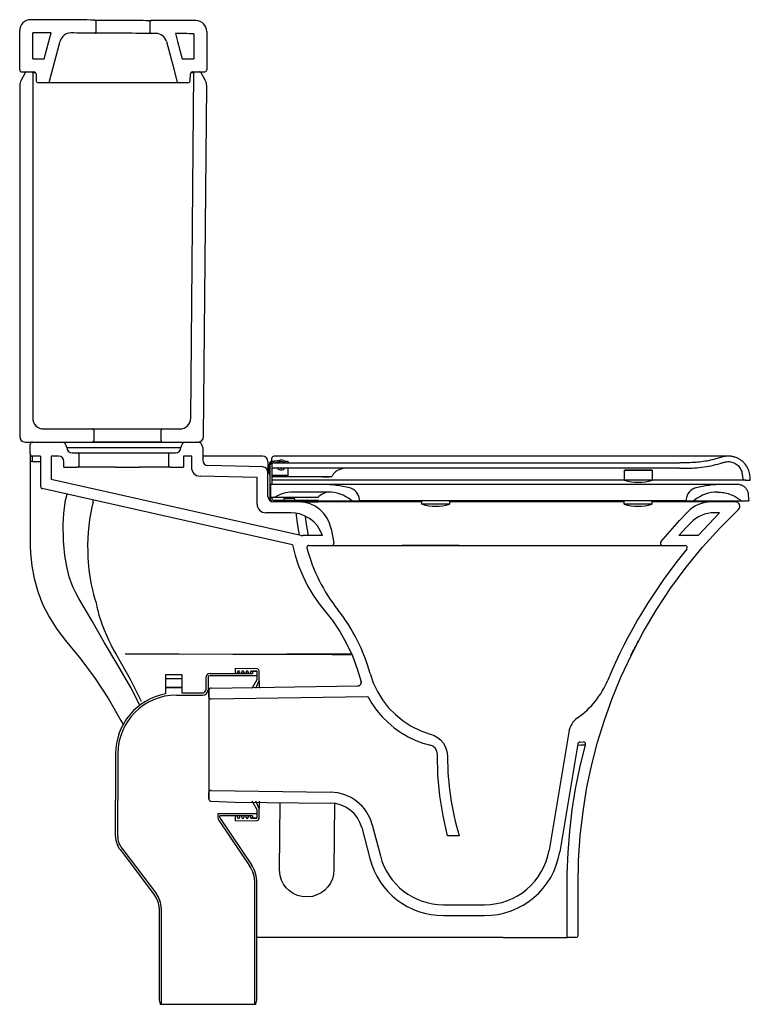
# Model space of a CAD drawing. Header units: millimetres. Extents: x 3633.988 to 3634.659, y 1716.438 to 1717.342.
import ezdxf

# ---------------------------------------------------------------- set-up
doc = ezdxf.new("R2010")
doc.units = ezdxf.units.MM
doc.layers.add('SANINDUSA', color=3, linetype='Continuous')

msp = doc.modelspace()

# ---------------------------------------------------------------- linework, layer by layer
at = {"layer": 'SANINDUSA'}
for p, q in [((3634.05768, 1717.34068), (3634.05768, 1717.33068)), ((3634.10761, 1717.33037), (3634.10761, 1717.34037)), ((3633.98764, 1717.29606), (3633.98764, 1717.332)), ((3633.99964, 1717.30606), (3633.99964, 1717.32999)), ((3634.01018, 1717.30606), (3634.01657, 1717.3299)), ((3634.14764, 1717.32913), (3634.14764, 1717.30606)), ((3634.15964, 1717.33112), (3634.15964, 1717.29606)), ((3634.01504, 1717.28554), (3634.02491, 1717.32239)), ((3633.99964, 1717.30606), (3634.01018, 1717.30606)), ((3634.1371, 1717.30606), (3634.14764, 1717.30606)), ((3633.99272, 1717.29305), (3633.98895, 1717.28641)), ((3633.98964, 1717.29406), (3634.00071, 1717.29406)), ((3633.99446, 1717.29406), (3633.99864, 1717.29406)), ((3633.99964, 1717.29306), (3633.99964, 1716.97606)), ((3634.00244, 1717.29306), (3633.99964, 1717.29306)), ((3634.00271, 1717.29213), (3634.00292, 1717.28599)), ((3634.14436, 1717.28599), (3634.14457, 1717.29213)), ((3634.14483, 1716.97597), (3634.14763, 1717.29307)), ((3634.14763, 1717.29307), (3634.14485, 1717.29307)), ((3634.14657, 1717.29406), (3634.15764, 1717.29406)), ((3634.14863, 1717.29406), (3634.15273, 1717.29406)), ((3634.15823, 1717.28639), (3634.15447, 1717.29304)), ((3634.01311, 1717.28406), (3634.00492, 1717.28406)), ((3634.0247, 1717.28406), (3634.01311, 1717.28406)), ((3634.09251, 1717.28406), (3634.0247, 1717.28406)), ((3634.10309, 1717.28406), (3634.09251, 1717.28406)), ((3634.13417, 1717.28406), (3634.10309, 1717.28406)), ((3634.14236, 1717.28406), (3634.13417, 1717.28406)), ((3633.98764, 1717.28146), (3633.98764, 1716.95906)), ((3634.15668, 1716.95901), (3634.15953, 1717.28138)), ((3634.00964, 1716.96606), (3634.05467, 1716.96606)), ((3634.05467, 1716.96606), (3634.11861, 1716.96606)), ((3634.05567, 1716.96506), (3634.05567, 1716.95506)), ((3634.11761, 1716.95506), (3634.11761, 1716.96506)), ((3634.11861, 1716.96606), (3634.13483, 1716.96606)), ((3633.99264, 1716.95406), (3634.05467, 1716.95406)), ((3633.99738, 1716.94306), (3633.99738, 1716.95206)), ((3633.99938, 1716.95406), (3634.02588, 1716.95406)), ((3634.02588, 1716.95406), (3634.14088, 1716.95406)), ((3634.03088, 1716.94906), (3634.13588, 1716.94906)), ((3634.11861, 1716.95406), (3634.05467, 1716.95406)), ((3634.11861, 1716.95406), (3634.15168, 1716.95406)), ((3634.14088, 1716.95406), (3634.15088, 1716.95406)), ((3634.15588, 1716.94906), (3634.15588, 1716.9375)), ((3633.99738, 1716.94306), (3633.99738, 1716.93606)), ((3634.00686, 1716.94106), (3633.99938, 1716.94106)), ((3633.99938, 1716.93606), (3633.99938, 1716.94106)), ((3634.00686, 1716.94106), (3634.00686, 1716.9132)), ((3634.02338, 1716.94106), (3634.01662, 1716.94106)), ((3634.01662, 1716.94106), (3634.01662, 1716.91966)), ((3634.03588, 1716.94406), (3634.04038, 1716.94406)), ((3634.04038, 1716.94406), (3634.12638, 1716.94406)), ((3634.04238, 1716.93306), (3634.04238, 1716.94206)), ((3634.12438, 1716.94206), (3634.12438, 1716.93306)), ((3634.12638, 1716.94406), (3634.13088, 1716.94406)), ((3634.13838, 1716.94106), (3634.13838, 1716.93106)), ((3634.14588, 1716.94106), (3634.13838, 1716.94106)), ((3634.14588, 1716.93289), (3634.14588, 1716.94106)), ((3634.21086, 1716.94106), (3634.15588, 1716.94106)), ((3634.21088, 1716.94106), (3634.21086, 1716.94106)), ((3634.22133, 1716.94101), (3634.22133, 1716.94105)), ((3633.99738, 1716.93606), (3633.99738, 1716.89992)), ((3633.99938, 1716.93606), (3633.99738, 1716.93606)), ((3633.99938, 1716.93606), (3634.00686, 1716.93606)), ((3634.02838, 1716.93106), (3634.02838, 1716.93606)), ((3634.02838, 1716.93106), (3634.04038, 1716.93106)), ((3634.0757, 1716.93106), (3634.04038, 1716.93106)), ((3634.0757, 1716.93106), (3634.09759, 1716.93106)), ((3634.12638, 1716.93106), (3634.09759, 1716.93106)), ((3634.12638, 1716.93106), (3634.13838, 1716.93106)), ((3634.14566, 1716.9329), (3634.14561, 1716.9309)), ((3634.14588, 1716.93289), (3634.14566, 1716.9329)), ((3634.21101, 1716.93118), (3634.16075, 1716.9325)), ((3634.21588, 1716.93606), (3634.21588, 1716.92619)), ((3634.21588, 1716.93606), (3634.21588, 1716.93606)), ((3634.21702, 1716.92506), (3634.21702, 1716.93345)), ((3634.21802, 1716.90206), (3634.21802, 1716.93313)), ((3634.21933, 1716.93306), (3634.21933, 1716.93056)), ((3634.2196, 1716.93642), (3634.22655, 1716.9374)), ((3634.22039, 1716.93607), (3634.22706, 1716.93751)), ((3634.22133, 1716.93506), (3634.59407, 1716.93506)), ((3634.22738, 1716.93604), (3634.22282, 1716.93506)), ((3634.23383, 1716.93619), (3634.23118, 1716.9362)), ((3634.20588, 1716.92132), (3634.1534, 1716.92269)), ((3634.20588, 1716.89706), (3634.20588, 1716.92132)), ((3634.21588, 1716.90406), (3634.21588, 1716.92619)), ((3634.21952, 1716.93017), (3634.21952, 1716.91506)), ((3634.21952, 1716.9221), (3634.22002, 1716.92206)), ((3634.59407, 1716.93006), (3634.21983, 1716.93006)), ((3634.22002, 1716.92356), (3634.23433, 1716.92356)), ((3634.23429, 1716.92206), (3634.22002, 1716.92206)), ((3634.22794, 1716.93006), (3634.2281, 1716.93006)), ((3634.23433, 1716.92206), (3634.23433, 1716.93006)), ((3634.26615, 1716.92206), (3634.23439, 1716.92206)), ((3634.26602, 1716.92206), (3634.23442, 1716.92206)), ((3634.26602, 1716.92206), (3634.26602, 1716.92206)), ((3634.26602, 1716.92206), (3634.27202, 1716.92206)), ((3634.54333, 1716.92781), (3634.54333, 1716.91943)), ((3634.54358, 1716.92806), (3634.55089, 1716.92806)), ((3634.55089, 1716.92806), (3634.56908, 1716.92806)), ((3634.56933, 1716.91943), (3634.56933, 1716.92781)), ((3634.24611, 1716.86825), (3634.01662, 1716.91966)), ((3634.01662, 1716.91966), (3634.01662, 1716.91966)), ((3634.21808, 1716.91456), (3634.21808, 1716.90356)), ((3634.26604, 1716.91506), (3634.21858, 1716.91506)), ((3634.42158, 1716.91506), (3634.26604, 1716.91506)), ((3634.47858, 1716.91506), (3634.42158, 1716.91506)), ((3634.63411, 1716.91506), (3634.47858, 1716.91506)), ((3634.56898, 1716.91895), (3634.54368, 1716.91895)), ((3634.6356, 1716.91506), (3634.63411, 1716.91506)), ((3634.65504, 1716.91906), (3634.65877, 1716.91906)), ((3634.23842, 1716.85973), (3634.00842, 1716.91125)), ((3634.02954, 1716.89946), (3634.03141, 1716.9061)), ((3634.27108, 1716.90806), (3634.23866, 1716.90806)), ((3633.99738, 1716.89992), (3633.99738, 1716.89757)), ((3633.99738, 1716.89757), (3633.99738, 1716.85906)), ((3634.02934, 1716.89847), (3634.02954, 1716.89946)), ((3634.22208, 1716.90306), (3634.21858, 1716.90306)), ((3634.21952, 1716.90306), (3634.21952, 1716.90206)), ((3634.24433, 1716.89906), (3634.22088, 1716.89906)), ((3634.22102, 1716.90056), (3634.25002, 1716.90056)), ((3634.25002, 1716.89906), (3634.22102, 1716.89906)), ((3634.22358, 1716.90306), (3634.22208, 1716.90306)), ((3634.25008, 1716.90306), (3634.22358, 1716.90306)), ((3634.23052, 1716.90156), (3634.23052, 1716.90056)), ((3634.23152, 1716.90256), (3634.23952, 1716.90256)), ((3634.24052, 1716.90056), (3634.24052, 1716.90156)), ((3634.24807, 1716.89906), (3634.24467, 1716.89906)), ((3634.24834, 1716.89906), (3634.24807, 1716.89906)), ((3634.26202, 1716.89906), (3634.24834, 1716.89906)), ((3634.25002, 1716.90056), (3634.26202, 1716.90056)), ((3634.25002, 1716.89906), (3634.26202, 1716.89906)), ((3634.26158, 1716.90306), (3634.25008, 1716.90306)), ((3634.26202, 1716.89906), (3634.26202, 1716.90056)), ((3634.32074, 1716.89906), (3634.26202, 1716.89906)), ((3634.29407, 1716.90006), (3634.29953, 1716.90006)), ((3634.42158, 1716.90006), (3634.29953, 1716.90006)), ((3634.30003, 1716.9006), (3634.29997, 1716.90132)), ((3634.35708, 1716.89906), (3634.32074, 1716.89906)), ((3634.35708, 1716.90006), (3634.35708, 1716.89743)), ((3634.38272, 1716.89695), (3634.35743, 1716.89695)), ((3634.38308, 1716.89743), (3634.38308, 1716.90006)), ((3634.40307, 1716.89906), (3634.38308, 1716.89906)), ((3634.4032, 1716.89906), (3634.40307, 1716.89906)), ((3634.48181, 1716.89906), (3634.4032, 1716.89906)), ((3634.47858, 1716.90006), (3634.42158, 1716.90006)), ((3634.60062, 1716.90006), (3634.47858, 1716.90006)), ((3634.48189, 1716.89906), (3634.48181, 1716.89906)), ((3634.48206, 1716.89906), (3634.48189, 1716.89906)), ((3634.51635, 1716.89906), (3634.48206, 1716.89906)), ((3634.51893, 1716.89906), (3634.51635, 1716.89906)), ((3634.54308, 1716.89906), (3634.51893, 1716.89906)), ((3634.54308, 1716.90006), (3634.54308, 1716.89743)), ((3634.56872, 1716.89695), (3634.54343, 1716.89695)), ((3634.56908, 1716.89743), (3634.56908, 1716.90006)), ((3634.58484, 1716.89906), (3634.56908, 1716.89906)), ((3634.60714, 1716.89906), (3634.58484, 1716.89906)), ((3634.60019, 1716.90132), (3634.60012, 1716.9006)), ((3634.60062, 1716.90006), (3634.60608, 1716.90006)), ((3634.62332, 1716.89906), (3634.60714, 1716.89906)), ((3634.64568, 1716.89906), (3634.62332, 1716.89906)), ((3634.23726, 1716.88906), (3634.21388, 1716.88906)), ((3634.63096, 1716.88906), (3634.62616, 1716.88906)), ((3634.26592, 1716.86806), (3634.24786, 1716.86806)), ((3634.27387, 1716.8743), (3634.27652, 1716.86152)), ((3634.61132, 1716.86806), (3634.59359, 1716.86806)), ((3633.99738, 1716.85906), (3633.99738, 1716.85838)), ((3634.25354, 1716.85906), (3634.27457, 1716.85906)), ((3634.27454, 1716.85906), (3634.32279, 1716.85906)), ((3634.27494, 1716.85906), (3634.32279, 1716.85906)), ((3634.32294, 1716.85906), (3634.3919, 1716.85906)), ((3634.3919, 1716.85906), (3634.42739, 1716.85906)), ((3634.4274, 1716.85906), (3634.46099, 1716.85906)), ((3634.46101, 1716.85906), (3634.57821, 1716.85906)), ((3634.57856, 1716.85906), (3634.59933, 1716.85906)), ((3634.12178, 1716.74056), (3634.12178, 1716.73656)), ((3634.12178, 1716.74056), (3634.13678, 1716.74056)), ((3634.13678, 1716.74056), (3634.13678, 1716.73656)), ((3634.16278, 1716.74156), (3634.20178, 1716.74156)), ((3634.20583, 1716.7456), (3634.18578, 1716.74606)), ((3634.18578, 1716.74606), (3634.18578, 1716.74156)), ((3634.18778, 1716.74156), (3634.18778, 1716.74299)), ((3634.18778, 1716.74299), (3634.18778, 1716.74156)), ((3634.18978, 1716.74299), (3634.18978, 1716.74156)), ((3634.18978, 1716.74156), (3634.18978, 1716.74299)), ((3634.19178, 1716.74156), (3634.19178, 1716.7429)), ((3634.19178, 1716.7429), (3634.19178, 1716.74156)), ((3634.19378, 1716.7429), (3634.19378, 1716.74156)), ((3634.19378, 1716.74156), (3634.19378, 1716.7429)), ((3634.19578, 1716.74156), (3634.19578, 1716.74281)), ((3634.19578, 1716.74281), (3634.19578, 1716.74156)), ((3634.19778, 1716.74281), (3634.19778, 1716.74156)), ((3634.19778, 1716.74156), (3634.19778, 1716.74281)), ((3634.19978, 1716.74156), (3634.19978, 1716.74272)), ((3634.19978, 1716.74272), (3634.19978, 1716.74156)), ((3634.20081, 1716.74372), (3634.20578, 1716.7436)), ((3634.20578, 1716.74356), (3634.20178, 1716.74356)), ((3634.20178, 1716.74356), (3634.20178, 1716.74156)), ((3634.20578, 1716.7436), (3634.20578, 1716.73556)), ((3634.20578, 1716.74356), (3634.20578, 1716.73956)), ((3634.20778, 1716.73456), (3634.20778, 1716.7436)), ((3634.13678, 1716.73656), (3634.12178, 1716.73656)), ((3634.12178, 1716.73656), (3634.12178, 1716.73656)), ((3634.12178, 1716.73645), (3634.12178, 1716.73656)), ((3634.12178, 1716.73645), (3634.12178, 1716.72868)), ((3634.13678, 1716.73656), (3634.13678, 1716.73656)), ((3634.13678, 1716.73645), (3634.13678, 1716.73656)), ((3634.13678, 1716.73645), (3634.13678, 1716.72868)), ((3634.15878, 1716.73756), (3634.15878, 1716.72656)), ((3634.16078, 1716.73756), (3634.16078, 1716.72656)), ((3634.16278, 1716.73956), (3634.20578, 1716.73956)), ((3634.20578, 1716.73556), (3634.2011, 1716.72775)), ((3634.20479, 1716.72782), (3634.20778, 1716.73456)), ((3634.20778, 1716.73456), (3634.20778, 1716.72787)), ((3634.12178, 1716.72856), (3634.12178, 1716.72868)), ((3634.12178, 1716.72856), (3634.13678, 1716.72856)), ((3634.13678, 1716.72856), (3634.12178, 1716.72856)), ((3634.12178, 1716.72856), (3634.12178, 1716.72856)), ((3634.12178, 1716.72856), (3634.12178, 1716.72266)), ((3634.13678, 1716.72856), (3634.13678, 1716.72868)), ((3634.13678, 1716.72856), (3634.13678, 1716.72856)), ((3634.13678, 1716.72856), (3634.13678, 1716.72356)), ((3634.13678, 1716.72356), (3634.15578, 1716.72356)), ((3634.16154, 1716.72008), (3634.16154, 1716.72608)), ((3634.16154, 1716.72606), (3634.16154, 1716.62606)), ((3634.16352, 1716.72808), (3634.29856, 1716.73005)), ((3634.2988, 1716.73009), (3634.29854, 1716.73007)), ((3634.13178, 1716.72156), (3634.15578, 1716.72156)), ((3634.16154, 1716.72008), (3634.16154, 1716.63203)), ((3634.16354, 1716.71808), (3634.30761, 1716.72015)), ((3634.50052, 1716.70073), (3634.50051, 1716.70086)), ((3634.49231, 1716.68767), (3634.47423, 1716.57919)), ((3634.5025, 1716.67839), (3634.50585, 1716.67856)), ((3634.50063, 1716.67672), (3634.4841, 1716.57755)), ((3634.07578, 1716.66756), (3634.07578, 1716.62509)), ((3634.07778, 1716.66756), (3634.07778, 1716.62509)), ((3634.16154, 1716.62603), (3634.16154, 1716.63203)), ((3634.16356, 1716.63403), (3634.27349, 1716.63235)), ((3634.27341, 1716.63251), (3634.27349, 1716.63235)), ((3634.07578, 1716.59183), (3634.07578, 1716.62509)), ((3634.07778, 1716.59183), (3634.07778, 1716.62509)), ((3634.07778, 1716.62509), (3634.07778, 1716.62509)), ((3634.16352, 1716.62403), (3634.1854, 1716.62337)), ((3634.1854, 1716.62337), (3634.27337, 1716.62235)), ((3634.2011, 1716.62436), (3634.20578, 1716.61656)), ((3634.20778, 1716.61756), (3634.20479, 1716.6243)), ((3634.20778, 1716.62424), (3634.20778, 1716.61756)), ((3634.22649, 1716.56111), (3634.227, 1716.62289)), ((3634.20578, 1716.61656), (3634.20578, 1716.60851)), ((3634.20778, 1716.60851), (3634.20778, 1716.61756)), ((3634.27706, 1716.62208), (3634.27655, 1716.56096)), ((3634.20578, 1716.61256), (3634.16978, 1716.61256)), ((3634.16978, 1716.61253), (3634.16978, 1716.61256)), ((3634.16978, 1716.61253), (3634.16978, 1716.60917)), ((3634.17047, 1716.60693), (3634.199, 1716.56464)), ((3634.17178, 1716.60917), (3634.17178, 1716.61056)), ((3634.20178, 1716.61056), (3634.17178, 1716.61056)), ((3634.17213, 1716.60805), (3634.20066, 1716.56575)), ((3634.18578, 1716.61056), (3634.18578, 1716.60606)), ((3634.18578, 1716.60606), (3634.20583, 1716.60651)), ((3634.18778, 1716.60913), (3634.18778, 1716.61056)), ((3634.18978, 1716.61056), (3634.18978, 1716.60913)), ((3634.19178, 1716.60922), (3634.19178, 1716.61056)), ((3634.19378, 1716.61056), (3634.19378, 1716.60922)), ((3634.19578, 1716.60931), (3634.19578, 1716.61056)), ((3634.19778, 1716.61056), (3634.19778, 1716.60931)), ((3634.19978, 1716.6094), (3634.19978, 1716.61056)), ((3634.20578, 1716.60851), (3634.20081, 1716.6084)), ((3634.20178, 1716.61056), (3634.20178, 1716.60856)), ((3634.20178, 1716.60856), (3634.20578, 1716.60856)), ((3634.20578, 1716.61256), (3634.20578, 1716.60856)), ((3634.30205, 1716.59993), (3634.3095, 1716.57139)), ((3634.31173, 1716.60245), (3634.31165, 1716.60275)), ((3634.31173, 1716.60245), (3634.31918, 1716.57391)), ((3634.39166, 1716.59235), (3634.38093, 1716.59235)), ((3634.39166, 1716.59235), (3634.39166, 1716.59291)), ((3634.07987, 1716.57972), (3634.1117, 1716.53792)), ((3634.08146, 1716.58093), (3634.11329, 1716.53913)), ((3634.20378, 1716.43756), (3634.20378, 1716.54898)), ((3634.20578, 1716.44129), (3634.20578, 1716.54898)), ((3634.25144, 1716.53615), (3634.25119, 1716.53615)), ((3634.11578, 1716.5258), (3634.11578, 1716.44129)), ((3634.11778, 1716.5258), (3634.11778, 1716.43756)), ((3634.37723, 1716.52906), (3634.41505, 1716.52906)), ((3634.37723, 1716.51906), (3634.41505, 1716.51906)), ((3634.43201, 1716.49906), (3634.20578, 1716.49906)), ((3634.43201, 1716.49906), (3634.4325, 1716.49906)), ((3634.4325, 1716.49906), (3634.49088, 1716.49906)), ((3634.49888, 1716.49906), (3634.49088, 1716.49906)), ((3634.11578, 1716.44129), (3634.11678, 1716.43756)), ((3634.11678, 1716.43756), (3634.11778, 1716.43756)), ((3634.11778, 1716.43756), (3634.20378, 1716.43756)), ((3634.20378, 1716.43756), (3634.20478, 1716.43756)), ((3634.20478, 1716.43756), (3634.20578, 1716.44129))]:
    msp.add_line(p, q, dxfattribs=at)
at = {"layer": 'SANINDUSA', "flags": 128}
for points in [[(3634.05668, 1717.34168), (3634.05714, 1717.34168), (3634.05811, 1717.34167), (3634.05991, 1717.34166), (3634.06235, 1717.34165), (3634.06536, 1717.34163), (3634.06887, 1717.34161), (3634.07276, 1717.34159), (3634.07694, 1717.34156), (3634.08128, 1717.34154), (3634.08566, 1717.34151), (3634.08995, 1717.34149), (3634.09404, 1717.34146), (3634.0978, 1717.34144), (3634.10113, 1717.34142), (3634.10394, 1717.3414), (3634.10614, 1717.34139), (3634.10768, 1717.34138), (3634.1085, 1717.34138), (3634.10861, 1717.34137)], [(3634.1086, 1717.32937), (3634.10794, 1717.32938), (3634.10657, 1717.32939), (3634.10453, 1717.3294), (3634.10187, 1717.32942), (3634.09866, 1717.32943), (3634.09499, 1717.32946), (3634.09098, 1717.32948), (3634.08672, 1717.32951), (3634.08236, 1717.32953), (3634.078, 1717.32956), (3634.07377, 1717.32958), (3634.06979, 1717.3296), (3634.06618, 1717.32963), (3634.06303, 1717.32964), (3634.06044, 1717.32966), (3634.05849, 1717.32967), (3634.05721, 1717.32968), (3634.05667, 1717.32968)], [(3634.13089, 1717.32924), (3634.13284, 1717.32194), (3634.1371, 1717.30606)], [(3634.12249, 1717.32194), (3634.12922, 1717.29682), (3634.13224, 1717.28554)], [(3634.14657, 1717.29406), (3634.14624, 1717.29403), (3634.1456, 1717.29381), (3634.14508, 1717.29339), (3634.14483, 1717.29305), (3634.1446, 1717.29242), (3634.14457, 1717.29213)], [(3634.15447, 1717.29304), (3634.15405, 1717.29356), (3634.15347, 1717.29391), (3634.15282, 1717.29406), (3634.15273, 1717.29406)], [(3634.15764, 1717.29406), (3634.15795, 1717.29408), (3634.15858, 1717.29429), (3634.15911, 1717.29471), (3634.15948, 1717.29527), (3634.15964, 1717.29592), (3634.15964, 1717.29606)], [(3634.15953, 1717.28138), (3634.15899, 1717.28469), (3634.15823, 1717.28639)], [(3634.05567, 1716.96506), (3634.05566, 1716.96518), (3634.05562, 1716.96538), (3634.05545, 1716.96568), (3634.0552, 1716.9659), (3634.05489, 1716.96603), (3634.05467, 1716.96606)], [(3634.11861, 1716.96606), (3634.11847, 1716.96605), (3634.11815, 1716.96594), (3634.11788, 1716.96574), (3634.1177, 1716.96546), (3634.11763, 1716.96526), (3634.11761, 1716.96506)], [(3634.05467, 1716.95406), (3634.05475, 1716.95406), (3634.05495, 1716.9541), (3634.05526, 1716.95425), (3634.05549, 1716.95449), (3634.05564, 1716.95479), (3634.05567, 1716.95506)], [(3634.11761, 1716.95506), (3634.11763, 1716.95486), (3634.11776, 1716.95454), (3634.11797, 1716.95429), (3634.11826, 1716.95412), (3634.11859, 1716.95406), (3634.11861, 1716.95406)], [(3634.22002, 1716.92356), (3634.21973, 1716.92359), (3634.21952, 1716.92364)], [(3634.22746, 1716.93006), (3634.22846, 1716.93004), (3634.22857, 1716.93006)], [(3634.02816, 1716.85974), (3634.02787, 1716.86349), (3634.02758, 1716.87855), (3634.02815, 1716.88852), (3634.02934, 1716.89847)], [(3634.05504, 1716.89806), (3634.05409, 1716.89417), (3634.0519, 1716.88275), (3634.05056, 1716.87125), (3634.05008, 1716.8597)], [(3634.05523, 1716.89869), (3634.05534, 1716.89934), (3634.05527, 1716.89992), (3634.05496, 1716.90054), (3634.05449, 1716.90091), (3634.05429, 1716.90097), (3634.05429, 1716.90097)], [(3634.05523, 1716.89869), (3634.05511, 1716.8983), (3634.05504, 1716.89806)], [(3634.26592, 1716.86806), (3634.264, 1716.87273), (3634.26132, 1716.87702), (3634.25796, 1716.88079), (3634.25402, 1716.88396), (3634.24959, 1716.88641), (3634.24482, 1716.88809), (3634.24107, 1716.88881), (3634.23726, 1716.88906)], [(3634.24161, 1716.88887), (3634.24291, 1716.8775), (3634.24442, 1716.86863)], [(3634.2531, 1716.86806), (3634.25126, 1716.87854), (3634.25039, 1716.88575)], [(3634.50088, 1716.50106), (3634.50088, 1716.52394), (3634.50088, 1716.54681), (3634.50132, 1716.56964), (3634.50286, 1716.59231), (3634.50547, 1716.61479), (3634.50914, 1716.63706), (3634.51356, 1716.65781), (3634.51889, 1716.6783), (3634.52513, 1716.6985), (3634.53225, 1716.71839), (3634.54025, 1716.73792), (3634.5502, 1716.75928), (3634.56121, 1716.78013), (3634.57325, 1716.80042), (3634.58632, 1716.82012), (3634.60039, 1716.83918), (3634.61544, 1716.85757), (3634.63146, 1716.87524), (3634.64843, 1716.89215)], [(3634.57702, 1716.86233), (3634.58545, 1716.87223), (3634.59415, 1716.8819), (3634.6018, 1716.88996)], [(3634.61132, 1716.86806), (3634.62098, 1716.8787), (3634.63096, 1716.88906)], [(3634.59359, 1716.86806), (3634.60067, 1716.87577), (3634.60446, 1716.87978)], [(3633.99738, 1716.85838), (3633.99757, 1716.85196), (3633.99871, 1716.84023), (3634.0009, 1716.82859), (3634.00426, 1716.81678), (3634.00871, 1716.80525), (3634.01461, 1716.79349), (3634.0217, 1716.78228), (3634.02988, 1716.7718)], [(3634.042, 1716.81047), (3634.042, 1716.81047), (3634.03911, 1716.81563), (3634.03664, 1716.82098), (3634.03328, 1716.83029), (3634.03086, 1716.83983), (3634.02922, 1716.84976), (3634.02816, 1716.85974)], [(3634.05008, 1716.8597), (3634.05016, 1716.85326), (3634.05021, 1716.85168), (3634.05028, 1716.85009), (3634.05035, 1716.8485), (3634.05044, 1716.84691), (3634.05056, 1716.84504), (3634.05058, 1716.84479), (3634.05058, 1716.84479), (3634.05058, 1716.84479), (3634.05058, 1716.84479), (3634.05058, 1716.84479), (3634.05058, 1716.84479), (3634.05058, 1716.84479), (3634.05058, 1716.84479), (3634.05058, 1716.84479), (3634.05058, 1716.84479), (3634.05058, 1716.84478), (3634.05058, 1716.84478), (3634.05058, 1716.84476), (3634.05058, 1716.84473), (3634.05059, 1716.84466), (3634.0506, 1716.84453), (3634.05061, 1716.84426), (3634.05065, 1716.84373), (3634.05073, 1716.84268), (3634.05092, 1716.84057), (3634.05135, 1716.83638), (3634.05188, 1716.8323), (3634.05249, 1716.8283), (3634.0534, 1716.82328), (3634.05446, 1716.81839), (3634.0556, 1716.81392), (3634.05684, 1716.80983), (3634.05781, 1716.80624), (3634.0585, 1716.80282), (3634.05936, 1716.79916), (3634.06049, 1716.79507), (3634.06184, 1716.79078), (3634.06343, 1716.78623), (3634.06525, 1716.78149), (3634.06734, 1716.77656), (3634.0693, 1716.77227), (3634.07142, 1716.76793), (3634.0737, 1716.76358), (3634.07594, 1716.75958)], [(3634.23842, 1716.85973), (3634.24085, 1716.84993), (3634.24398, 1716.84034), (3634.2478, 1716.83102), (3634.25225, 1716.82206), (3634.25729, 1716.8135), (3634.26287, 1716.80541), (3634.26897, 1716.79776), (3634.27505, 1716.79009), (3634.28201, 1716.77987), (3634.28821, 1716.76903), (3634.29355, 1716.75766), (3634.29798, 1716.74587), (3634.30144, 1716.73376)], [(3634.25354, 1716.85906), (3634.25288, 1716.85894), (3634.25229, 1716.85862), (3634.25184, 1716.85812), (3634.25159, 1716.8575), (3634.25155, 1716.85682), (3634.25161, 1716.85653)], [(3634.39169, 1716.85906), (3634.37056, 1716.85906), (3634.33912, 1716.85906)], [(3634.09821, 1716.71238), (3634.08972, 1716.72863), (3634.07775, 1716.7491), (3634.06567, 1716.76957), (3634.05399, 1716.79016), (3634.042, 1716.81047), (3634.042, 1716.81047), (3634.042, 1716.81047)], [(3634.02988, 1716.7718), (3634.04393, 1716.75464), (3634.05707, 1716.73671), (3634.06925, 1716.7181), (3634.08073, 1716.69827), (3634.08267, 1716.69445)], [(3634.54955, 1716.75796), (3634.54985, 1716.75857), (3634.55058, 1716.76003), (3634.55135, 1716.76158), (3634.55217, 1716.76319), (3634.55302, 1716.76486), (3634.55391, 1716.76658), (3634.55483, 1716.76835), (3634.5566, 1716.77168)], [(3634.07594, 1716.75958), (3634.08912, 1716.73633), (3634.09935, 1716.71613)], [(3634.08472, 1716.75955), (3634.13415, 1716.75942), (3634.18354, 1716.75928), (3634.23288, 1716.75914)], [(3634.2923, 1716.75909), (3634.27476, 1716.75909), (3634.23288, 1716.75914)], [(3634.23288, 1716.75914), (3634.2748, 1716.75902), (3634.29236, 1716.75897)], [(3634.30979, 1716.74139), (3634.31268, 1716.73289), (3634.31652, 1716.72475), (3634.32122, 1716.7171), (3634.32677, 1716.71004), (3634.33308, 1716.70363), (3634.34005, 1716.69797), (3634.34762, 1716.69314), (3634.35571, 1716.68916), (3634.36417, 1716.68613), (3634.36521, 1716.68582)], [(3634.29856, 1716.73005), (3634.29955, 1716.73023), (3634.30043, 1716.73073), (3634.30109, 1716.73149), (3634.30146, 1716.73243), (3634.3015, 1716.73343), (3634.30144, 1716.73376)], [(3634.30144, 1716.73376), (3634.30144, 1716.73376), (3634.30139, 1716.73359), (3634.30146, 1716.73338)], [(3634.30148, 1716.73339), (3634.30149, 1716.73331), (3634.3015, 1716.73328)], [(3634.30761, 1716.72015), (3634.31143, 1716.71372), (3634.31577, 1716.70763), (3634.32075, 1716.70176), (3634.32622, 1716.69633), (3634.33195, 1716.69153), (3634.33806, 1716.68722), (3634.34471, 1716.68332), (3634.35165, 1716.68001), (3634.35832, 1716.67748), (3634.36521, 1716.67548)], [(3634.36521, 1716.68582), (3634.36861, 1716.68454), (3634.37175, 1716.68272), (3634.37454, 1716.68038), (3634.3769, 1716.67762), (3634.37876, 1716.67449), (3634.38007, 1716.6711), (3634.38071, 1716.66811), (3634.38093, 1716.66506)], [(3634.38093, 1716.59235), (3634.37679, 1716.61062), (3634.37386, 1716.62911), (3634.37213, 1716.64809), (3634.37167, 1716.66714), (3634.37114, 1716.67018), (3634.36955, 1716.67283), (3634.36734, 1716.67463), (3634.36521, 1716.67548)], [(3634.49088, 1716.49906), (3634.49088, 1716.53802), (3634.491, 1716.55752), (3634.49169, 1716.57699), (3634.49322, 1716.59656), (3634.49555, 1716.61605), (3634.49869, 1716.63556), (3634.50263, 1716.65493), (3634.50788, 1716.67603)], [(3634.50045, 1716.67567), (3634.50073, 1716.67569), (3634.50356, 1716.67582), (3634.50564, 1716.67592), (3634.50628, 1716.67596), (3634.50723, 1716.676), (3634.50776, 1716.67603), (3634.50788, 1716.67603)], [(3634.38093, 1716.59235), (3634.38093, 1716.59221), (3634.38093, 1716.5922)], [(3634.25119, 1716.53615), (3634.24702, 1716.53652), (3634.24296, 1716.53758), (3634.23915, 1716.53931), (3634.23568, 1716.54166), (3634.23266, 1716.54455), (3634.23017, 1716.54791), (3634.22829, 1716.55165), (3634.22705, 1716.55565), (3634.22649, 1716.56111)], [(3634.27655, 1716.56096), (3634.27616, 1716.55678), (3634.27508, 1716.55273), (3634.27333, 1716.54891), (3634.27097, 1716.54543), (3634.26805, 1716.5424), (3634.26467, 1716.5399), (3634.26092, 1716.538), (3634.25691, 1716.53674), (3634.25144, 1716.53615)]]:
    msp.add_lwpolyline(points, dxfattribs=at)
at = {"layer": 'SANINDUSA'}
for centre, radius, start, end in [((3633.99764, 1717.332), 0.01, 89.69661, 180), ((3633.22232, 1570.91463), 146.42943, 89.673525, 89.6966063), ((3634.05668, 1717.34068), 0.001, 0.03466, 89.71805), ((3634.10861, 1717.34037), 0.001, 89.62056, 179.95249), ((3633.22232, 1570.91463), 146.42943, 89.6371267, 89.6532048), ((3634.14964, 1717.33112), 0.01, 0, 89.63734), ((3633.22232, 1570.91463), 146.41743, 89.6891938, 89.6958195), ((3634.03457, 1717.3198), 0.01, 89.68213, 165), ((3633.22232, 1570.91463), 146.41743, 89.6735027, 89.6821284), ((3634.05668, 1717.33068), 0.001, 269.64086, 359.95251), ((3634.10861, 1717.33038), 0.001, 180.03467, 269.69767), ((3633.22232, 1570.91463), 146.41743, 89.6515024, 89.6531811), ((3634.11283, 1717.31935), 0.01, 15.00029, 89.65165), ((3633.22232, 1570.91463), 146.41743, 89.6379044, 89.6444605), ((3633.98964, 1717.29606), 0.002, 180, 270), ((3633.99446, 1717.29206), 0.002, 90, 150.38157), ((3633.99864, 1717.29306), 0.001, 0, 90), ((3634.00071, 1717.29206), 0.002, 2, 90), ((3634.14863, 1717.29306), 0.001, 89.99984, 179.49424), ((3633.99764, 1717.28146), 0.01, 150.38157, 180), ((3634.00492, 1717.28606), 0.002, 182, 270), ((3634.01311, 1717.28606), 0.002, 270, 345), ((3634.13417, 1717.28606), 0.002, 195.00021, 270.00019), ((3634.14236, 1717.28606), 0.002, 269.99987, 357.99974), ((3634.00964, 1716.97606), 0.01, 180, 270), ((3634.13483, 1716.97606), 0.01, 269.99983, 359.49424), ((3633.99264, 1716.95906), 0.005, 180, 270), ((3634.15168, 1716.95906), 0.005, 269.99985, 359.49426), ((3633.99938, 1716.95206), 0.002, 90, 180), ((3634.02588, 1716.94906), 0.005, 0, 90), ((3634.03588, 1716.94906), 0.005, 180, 270), ((3634.13088, 1716.94906), 0.005, 270, 0), ((3634.14088, 1716.94906), 0.005, 90, 180), ((3634.15088, 1716.94906), 0.005, 0, 90), ((3633.99938, 1716.94306), 0.002, 180, 270), ((3634.02338, 1716.93606), 0.005, 0, 90), ((3634.04038, 1716.94206), 0.002, 0, 90), ((3634.12638, 1716.94206), 0.002, 90, 180), ((3634.21088, 1716.93606), 0.005, 0, 90), ((3634.22133, 1716.93905), 0.002, 90.2602, 180.23441), ((3634.04038, 1716.93306), 0.002, 270, 0), ((3634.12638, 1716.93306), 0.002, 180, 270), ((3634.15361, 1716.93069), 0.008, 178.49671, 268.49671), ((3634.16088, 1716.9375), 0.005, 180, 268.49671), ((3634.21088, 1716.92619), 0.005, 0, 88.49671), ((3634.22002, 1716.93345), 0.003, 97.99066, 180), ((3634.22102, 1716.93313), 0.003, 102.15794, 180), ((3634.22133, 1716.93306), 0.002, 90, 180), ((3634.21983, 1716.93056), 0.0005, 180, 270), ((3634.22802, 1716.93306), 0.003, 41.83585, 138.16415), ((3634.22802, 1716.93306), 0.00455, 26.08981, 102.15794), ((3634.22802, 1716.93306), 0.00305, 41.0004, 102.15794), ((3634.22002, 1716.92506), 0.003, 180, 228.18967), ((3634.22802, 1716.93306), 0.00455, 221.23292, 318.76708), ((3634.27403, 1716.92256), 0.0005, 269.99988, 332.04483), ((3634.2876, 1716.91506), 0.015, 90, 105.28415), ((3634.54358, 1716.92781), 0.00025, 90, 180), ((3634.56908, 1716.92781), 0.00025, 0, 90), ((3634.00886, 1716.9132), 0.002, 180, 257.37362), ((3634.21858, 1716.91456), 0.0005, 90, 180), ((3634.21983, 1716.91956), 0.0005, 231.31771, 270), ((3634.26604, 1716.81506), 0.1, 75.54288, 90), ((3634.54383, 1716.91943), 0.0005, 180, 252.99844), ((3634.55633, 1716.96031), 0.04325, 252.99844, 287.00156), ((3634.56883, 1716.91943), 0.0005, 287.00156, 0), ((3634.63411, 1716.81506), 0.1, 90, 104.45712), ((3634.22088, 1716.90406), 0.005, 180, 270), ((3634.21858, 1716.90356), 0.0005, 180, 270), ((3634.23866, 1716.87806), 0.03, 90, 123.55731), ((3634.27276, 1716.89306), 0.015, 92.56122, 138.18969), ((3634.27108, 1716.87401), 0.03405, 51.6346, 90), ((3634.28801, 1716.90027), 0.012, 5, 75.54288), ((3634.61214, 1716.90027), 0.012, 104.45712, 175), ((3634.62908, 1716.87401), 0.03405, 90, 128.3654), ((3634.21388, 1716.89706), 0.008, 180, 270), ((3634.22102, 1716.90206), 0.003, 180, 270), ((3634.22102, 1716.90206), 0.0015, 180, 270), ((3634.23152, 1716.90156), 0.001, 90, 180), ((3634.23952, 1716.90156), 0.001, 0, 90), ((3634.24433, 1716.86906), 0.03, 10.06869, 90), ((3634.29407, 1716.90306), 0.003, 231.6346, 270), ((3634.29953, 1716.90056), 0.0005, 270, 5), ((3634.35758, 1716.89743), 0.0005, 180, 252.99844), ((3634.37008, 1716.93831), 0.04325, 252.99844, 287.00156), ((3634.38258, 1716.89743), 0.0005, 287.00156, 0), ((3634.54358, 1716.89743), 0.0005, 180, 252.99844), ((3634.55608, 1716.93831), 0.04325, 252.99844, 287.00156), ((3634.56858, 1716.89743), 0.0005, 287.00156, 0), ((3634.60062, 1716.90056), 0.0005, 175, 270), ((3634.62332, 1716.86906), 0.03, 90, 135.84059), ((3634.60608, 1716.90306), 0.003, 270, 308.3654), ((3634.64568, 1716.89506), 0.004, 313.4562, 90), ((3634.62616, 1716.85903), 0.03002, 89.99924, 136.28359), ((3634.24786, 1716.87606), 0.008, 257.37362, 270), ((3634.27457, 1716.86106), 0.002, 270, 13.36775), ((3634.57856, 1716.86106), 0.002, 140.39219, 270), ((3634.59933, 1716.85706), 0.002, 320.54325, 90), ((3634.40653, 1716.89907), 0.16065, 195.35388, 218.16199), ((3634.97359, 1716.54904), 0.48271, 140.54599, 157.30804), ((3634.14896, 1716.69665), 0.16694, 15.54589, 38.16327), ((3634.16278, 1716.73756), 0.004, 90, 180), ((3634.18878, 1716.74299), 0.001, 0, 180), ((3634.19278, 1716.7429), 0.001, 0, 180), ((3634.19678, 1716.74281), 0.001, 0, 180), ((3634.20078, 1716.74272), 0.001, 88.69805, 180), ((3634.20578, 1716.7436), 0.002, 0, 88.69805), ((3634.16278, 1716.73756), 0.002, 90, 180), ((3634.45444, 1716.76613), 0.08, 305.17229, 337.3065), ((3634.13178, 1716.66756), 0.056, 100.28656, 180), ((3634.15578, 1716.72656), 0.003, 270, 0), ((3634.15578, 1716.72656), 0.005, 270, 0), ((3634.16354, 1716.72608), 0.002, 90.66108, 180), ((3634.13178, 1716.66756), 0.054, 90, 180), ((3634.16354, 1716.72008), 0.002, 180, 270.66108), ((3634.51204, 1716.68438), 0.02, 125.17229, 170.53768), ((3634.5026, 1716.67639), 0.002, 92.81419, 170.53768), ((3634.50595, 1716.67656), 0.002, 344.74446, 92.81421), ((3634.63263, 1716.66506), 0.2517, 180, 196.78987), ((3634.16354, 1716.63203), 0.002, 89.33892, 180), ((3634.27303, 1716.59236), 0.04, 14.62087, 89.33892), ((3634.16354, 1716.62603), 0.002, 180, 269.33892), ((3634.27303, 1716.59236), 0.03, 14.62087, 89.33892), ((3634.17378, 1716.60917), 0.004, 180, 213.99869), ((3634.17378, 1716.60917), 0.002, 180, 214), ((3634.18878, 1716.60913), 0.001, 180, 0), ((3634.19278, 1716.60922), 0.001, 180, 0), ((3634.19678, 1716.60931), 0.001, 180, 0), ((3634.20078, 1716.6094), 0.001, 180, 271.30195), ((3634.20578, 1716.60851), 0.002, 271.30195, 0), ((3634.09578, 1716.59183), 0.02, 180, 217.28571), ((3634.09578, 1716.59183), 0.018, 180, 217.28571), ((3634.41505, 1716.58906), 0.06, 270, 350.53768), ((3634.37723, 1716.58906), 0.07, 194.62087, 270), ((3634.37723, 1716.58906), 0.06, 194.62087, 270), ((3634.41505, 1716.58906), 0.07, 270, 350.53768), ((3634.17578, 1716.54898), 0.028, 0, 34), ((3634.17578, 1716.54898), 0.03, 0, 34), ((3634.09578, 1716.5258), 0.02, 0, 37.28571), ((3634.09578, 1716.5258), 0.022, 0, 37.28571), ((3634.49888, 1716.50106), 0.002, 270, 0)]:
    msp.add_arc(centre, radius, start, end, dxfattribs=at)
for points, knots in [([(3634.63907, 1716.94106), (3634.63885, 1716.94106), (3634.63842, 1716.94106), (3634.63724, 1716.94106), (3634.63514, 1716.94106), (3634.63221, 1716.94106), (3634.62874, 1716.94106), (3634.62492, 1716.94106), (3634.62092, 1716.94106), (3634.61687, 1716.94106), (3634.6129, 1716.94106), (3634.60911, 1716.94106), (3634.60557, 1716.94106), (3634.60219, 1716.94106), (3634.59887, 1716.94106), (3634.5955, 1716.94106), (3634.59211, 1716.94106), (3634.58761, 1716.94106), (3634.58199, 1716.94106), (3634.57512, 1716.94106), (3634.56806, 1716.94106), (3634.55977, 1716.94106), (3634.54998, 1716.94106), (3634.5386, 1716.94106), (3634.5279, 1716.94106), (3634.51805, 1716.94106), (3634.50896, 1716.94106), (3634.49907, 1716.94106), (3634.48819, 1716.94106), (3634.47639, 1716.94106), (3634.4636, 1716.94106), (3634.44978, 1716.94106), (3634.43481, 1716.94105), (3634.41857, 1716.94105), (3634.40102, 1716.94105), (3634.38213, 1716.94105), (3634.36199, 1716.94105), (3634.34058, 1716.94106), (3634.31806, 1716.94106), (3634.29445, 1716.94106), (3634.26979, 1716.94106), (3634.24528, 1716.94106), (3634.229, 1716.94106), (3634.22133, 1716.94106)], [0, 0, 0, 0, 0.025067, 0.048907, 0.071792, 0.093724, 0.11447, 0.133839, 0.15172, 0.168057, 0.182808, 0.195943, 0.207433, 0.217704, 0.227722, 0.237513, 0.247071, 0.256391, 0.274298, 0.291212, 0.307861, 0.325046, 0.348733, 0.373214, 0.398352, 0.415556, 0.43351, 0.453141, 0.474501, 0.497791, 0.522761, 0.54993, 0.579349, 0.611061, 0.645746, 0.682884, 0.722497, 0.764597, 0.809182, 0.855374, 0.903911, 0.95474, 1, 1, 1, 1]), ([(3634.65927, 1716.9196), (3634.65917, 1716.92119), (3634.65896, 1716.9244), (3634.65775, 1716.92859), (3634.65591, 1716.93201), (3634.65385, 1716.93467), (3634.65134, 1716.93697), (3634.64851, 1716.9388), (3634.64538, 1716.94014), (3634.6421, 1716.94092), (3634.63871, 1716.94116), (3634.63426, 1716.94066), (3634.62892, 1716.93901), (3634.62255, 1716.93714), (3634.616, 1716.93605), (3634.60907, 1716.93524), (3634.60174, 1716.93501), (3634.59663, 1716.93504), (3634.59407, 1716.93506)], [0, 0, 0, 0, 0.060724, 0.122671, 0.165007, 0.208571, 0.250908, 0.294472, 0.336808, 0.380372, 0.422709, 0.466273, 0.550859, 0.635507, 0.720011, 0.804515, 0.902144, 1, 1, 1, 1]), ([(3634.21933, 1716.93632), (3634.21933, 1716.93638), (3634.21933, 1716.93673), (3634.21933, 1716.93775), (3634.21933, 1716.93875), (3634.21933, 1716.93913), (3634.21933, 1716.93903), (3634.21933, 1716.93901)], [0, 0, 0, 0, 0.066227, 0.387315, 0.707735, 0.942956, 1, 1, 1, 1]), ([(3634.23383, 1716.93619), (3634.23389, 1716.93619), (3634.234, 1716.93618), (3634.23415, 1716.93615), (3634.23426, 1716.9361), (3634.23432, 1716.93605), (3634.23433, 1716.93602), (3634.23433, 1716.93601)], [0, 0, 0, 0, 0.206216, 0.414497, 0.627407, 0.846033, 1, 1, 1, 1]), ([(3634.23433, 1716.93506), (3634.23433, 1716.93511), (3634.23433, 1716.93522), (3634.23433, 1716.9356), (3634.23433, 1716.93588), (3634.23433, 1716.93601)], [0, 0, 0, 0, 0.359862, 0.705372, 1, 1, 1, 1]), ([(3634.59407, 1716.93006), (3634.59801, 1716.93002), (3634.60484, 1716.92995), (3634.61457, 1716.93074), (3634.62317, 1716.93218), (3634.62977, 1716.93384), (3634.6344, 1716.93531), (3634.63723, 1716.93603), (3634.63991, 1716.93616), (3634.6423, 1716.93571), (3634.64436, 1716.93497), (3634.64628, 1716.93387), (3634.64798, 1716.93249), (3634.64943, 1716.93082), (3634.65057, 1716.92895), (3634.65139, 1716.92689), (3634.6518, 1716.9249), (3634.65196, 1716.92308), (3634.65199, 1716.92165), (3634.6524, 1716.9205), (3634.65307, 1716.91973), (3634.65397, 1716.91917), (3634.65468, 1716.9191), (3634.65504, 1716.91906)], [0, 0, 0, 0, 0.164758, 0.28626, 0.408606, 0.530109, 0.571078, 0.611989, 0.652239, 0.682404, 0.713443, 0.743608, 0.774647, 0.804812, 0.835852, 0.866016, 0.897056, 0.920873, 0.942622, 0.956696, 0.97077, 0.984844, 1, 1, 1, 1]), ([(3634.23439, 1716.92206), (3634.23437, 1716.92206), (3634.23433, 1716.92206), (3634.23433, 1716.92206), (3634.23433, 1716.92206)], [0, 0, 0, 0, 0.76016, 1, 1, 1, 1]), ([(3634.27403, 1716.92206), (3634.27398, 1716.92206), (3634.27388, 1716.92206), (3634.27291, 1716.92206), (3634.27123, 1716.92206), (3634.26888, 1716.92206), (3634.26714, 1716.92206), (3634.26615, 1716.92206)], [0, 0, 0, 0, 0.1899063, 0.3885185, 0.5883332, 0.7647185, 1, 1, 1, 1]), ([(3634.28364, 1716.92953), (3634.28256, 1716.92916), (3634.28038, 1716.92841), (3634.2778, 1716.92655), (3634.2758, 1716.92451), (3634.27491, 1716.92306), (3634.27447, 1716.92232)], [0, 0, 0, 0, 0.325023, 0.6568538, 0.8263192, 1, 1, 1, 1]), ([(3634.56863, 1716.92806), (3634.56852, 1716.92806), (3634.56828, 1716.92806), (3634.56755, 1716.92806), (3634.56648, 1716.92806), (3634.56524, 1716.92806), (3634.56373, 1716.92806), (3634.56201, 1716.92806), (3634.56011, 1716.92806), (3634.55812, 1716.92806), (3634.55605, 1716.92806), (3634.554, 1716.92806), (3634.552, 1716.92806), (3634.55014, 1716.92806), (3634.54844, 1716.92806), (3634.54697, 1716.92806), (3634.54576, 1716.92806), (3634.54485, 1716.92806), (3634.54429, 1716.92806), (3634.54405, 1716.92806), (3634.5441, 1716.92806), (3634.54411, 1716.92806)], [0, 0, 0, 0, 0.0714445, 0.144862, 0.1963181, 0.2492962, 0.3011511, 0.3545368, 0.4066879, 0.4603725, 0.5126755, 0.5665065, 0.61881, 0.6726289, 0.7249338, 0.7787542, 0.8310597, 0.8848901, 0.9370452, 0.9907294, 1, 1, 1, 1]), ([(3634.54345, 1716.91906), (3634.54334, 1716.91906), (3634.53918, 1716.91906), (3634.53095, 1716.91906), (3634.51893, 1716.91906), (3634.50717, 1716.91906), (3634.49553, 1716.91906), (3634.48402, 1716.91906), (3634.45547, 1716.91906), (3634.4097, 1716.91906), (3634.34661, 1716.91906), (3634.28328, 1716.91906), (3634.241, 1716.91906), (3634.21983, 1716.91906)], [0, 0, 0, 0, 0.001173, 0.041829, 0.079452, 0.116229, 0.1521, 0.187393, 0.222468, 0.415517, 0.609678, 0.804625, 1, 1, 1, 1]), ([(3634.65504, 1716.91906), (3634.65483, 1716.91906), (3634.6544, 1716.91906), (3634.65331, 1716.91906), (3634.65128, 1716.91906), (3634.64807, 1716.91906), (3634.6438, 1716.91906), (3634.63862, 1716.91906), (3634.63264, 1716.91906), (3634.6259, 1716.91906), (3634.6183, 1716.91906), (3634.60988, 1716.91906), (3634.60054, 1716.91906), (3634.59028, 1716.91906), (3634.57977, 1716.91906), (3634.57248, 1716.91906), (3634.56914, 1716.91906)], [0, 0, 0, 0, 0.067365, 0.135338, 0.204756, 0.276189, 0.349262, 0.423461, 0.494171, 0.565501, 0.637377, 0.709617, 0.781987, 0.858779, 0.935215, 1, 1, 1, 1]), ([(3634.65803, 1716.9006), (3634.65796, 1716.90141), (3634.65781, 1716.90303), (3634.65762, 1716.90547), (3634.65729, 1716.90807), (3634.65607, 1716.91064), (3634.65408, 1716.91287), (3634.65139, 1716.91451), (3634.64824, 1716.91518), (3634.64502, 1716.91503), (3634.64188, 1716.91507), (3634.63874, 1716.91506), (3634.63665, 1716.91506), (3634.6356, 1716.91506)], [0, 0, 0, 0, 0.075795, 0.151591, 0.229409, 0.319094, 0.412109, 0.504438, 0.608832, 0.70676, 0.804506, 0.902253, 1, 1, 1, 1]), ([(3634.65877, 1716.91906), (3634.65883, 1716.91906), (3634.65894, 1716.91907), (3634.65909, 1716.91916), (3634.6592, 1716.91929), (3634.65927, 1716.91944), (3634.65927, 1716.91955), (3634.65927, 1716.9196)], [0, 0, 0, 0, 0.20379, 0.407602, 0.611292, 0.814721, 1, 1, 1, 1]), ([(3634.62908, 1716.90806), (3634.63095, 1716.90797), (3634.63473, 1716.90778), (3634.64026, 1716.90634), (3634.645, 1716.9042), (3634.64833, 1716.90224), (3634.65019, 1716.9006), (3634.65215, 1716.89981), (3634.65465, 1716.90013), (3634.65657, 1716.90008), (3634.65753, 1716.90006)], [0, 0, 0, 0, 0.186031, 0.3746983, 0.5633955, 0.7014312, 0.755083, 0.8090074, 0.9045361, 1, 1, 1, 1]), ([(3634.21808, 1716.90054), (3634.21808, 1716.90055), (3634.21808, 1716.90056), (3634.21808, 1716.90077), (3634.21808, 1716.90118), (3634.21808, 1716.90157), (3634.21808, 1716.90177)], [0, 0, 0, 0, 0.318372, 0.356389, 0.662676, 1, 1, 1, 1]), ([(3634.21808, 1716.90056), (3634.21808, 1716.90049), (3634.2181, 1716.90036), (3634.21821, 1716.9002), (3634.21838, 1716.90008), (3634.21851, 1716.90006), (3634.21858, 1716.90006)], [0, 0, 0, 0, 0.25, 0.500002, 0.750001, 1, 1, 1, 1]), ([(3634.21858, 1716.90041), (3634.21858, 1716.90034), (3634.21858, 1716.90007), (3634.21858, 1716.90005), (3634.21858, 1716.90006), (3634.21858, 1716.90006)], [0, 0, 0, 0, 0.1557896, 0.5830347, 1, 1, 1, 1]), ([(3634.21858, 1716.90006), (3634.21858, 1716.90006), (3634.21859, 1716.90006), (3634.21876, 1716.90006), (3634.21882, 1716.90006)], [0, 0, 0, 0, 0.591205, 1, 1, 1, 1]), ([(3634.26202, 1716.90006), (3634.26434, 1716.90006), (3634.27497, 1716.90006), (3634.2856, 1716.90006), (3634.2939, 1716.90006)], [0, 0, 0, 0, 0.218988, 1, 1, 1, 1]), ([(3634.60626, 1716.90006), (3634.60649, 1716.90006), (3634.61034, 1716.90006), (3634.61699, 1716.90006), (3634.62602, 1716.90006), (3634.63391, 1716.90006), (3634.64077, 1716.90006), (3634.64653, 1716.90006), (3634.65061, 1716.90006), (3634.65309, 1716.90006), (3634.65397, 1716.90006), (3634.65429, 1716.90006)], [0, 0, 0, 0, 0.009034, 0.150573, 0.292108, 0.431978, 0.57232, 0.712639, 0.852478, 0.944591, 1, 1, 1, 1]), ([(3634.65803, 1716.9006), (3634.65803, 1716.90054), (3634.65803, 1716.90043), (3634.65795, 1716.90027), (3634.65784, 1716.90015), (3634.65769, 1716.90008), (3634.65759, 1716.90006), (3634.65753, 1716.90006), (3634.65753, 1716.90006)], [0, 0, 0, 0, 0.2030239, 0.4060482, 0.6091711, 0.812575, 0.9834717, 1, 1, 1, 1])]:
    msp.add_open_spline(points, degree=3, knots=knots, dxfattribs=at)

doc.saveas('drawing.dxf')
